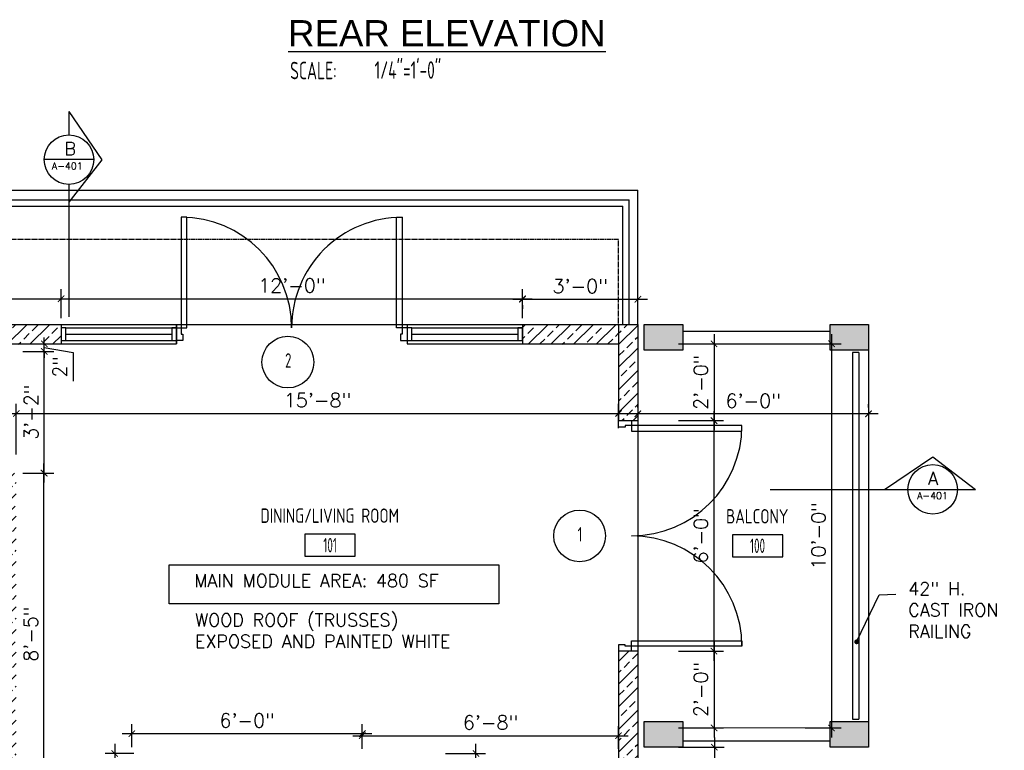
# Model space of a CAD drawing. Header units: inches. Extents: x -3803 to 34213, y -3756 to 4522.
# Tile 26 of 64: x 31991 to 32299, y 2480 to 2708. Entities that reach past the tile are written whole.
import ezdxf
from ezdxf.enums import TextEntityAlignment as Align

# ---------------------------------------------------------------- set-up
doc = ezdxf.new("R2010")
doc.units = ezdxf.units.IN
doc.header["$LTSCALE"] = 0.011
doc.header["$MEASUREMENT"] = 0
doc.header["$PDMODE"] = 1
doc.linetypes.add('DASHED', pattern=[0.75, 0.5, -0.25])
doc.layers.get('0').update_dxf_attribs({"linetype": 'CONTINUOUS'})
doc.layers.get('Defpoints').update_dxf_attribs({"linetype": 'CONTINUOUS'})
for name, color, linetype in [('a-door', 2, 'CONTINUOUS'), ('G-SYMB', 1, 'CONTINUOUS'), ('Hatch-ExisWalls', 123, 'CONTINUOUS'), ('roof', 8, 'DASHED'), ('TEXT', 2, 'CONTINUOUS'), ('Walls', 5, 'CONTINUOUS')]:
    doc.layers.add(name, color=color, linetype=linetype)
doc.layers.add('DIM', color=4, linetype='CONTINUOUS', lineweight=13)
doc.styles.add('LAR', font='arial.ttf', dxfattribs={"height": 0.25})
doc.styles.add('MED', font='archstyl.shx', dxfattribs={"width": 0.8, "height": 0.125})
doc.styles.add('ROMANS', font='romans.shx')
doc.styles.add('SMA', font='archstyl.shx', dxfattribs={"width": 0.8, "height": 0.0625})
doc.dimstyles.new('ANGEL', dxfattribs={"dimtxt": 4.375, "dimasz": 2, "dimexe": 3, "dimexo": 2, "dimgap": 1.5, "dimtad": 1, "dimdec": 0, "dimzin": 3, "dimdsep": 46, "dimlunit": 4, "dimtxsty": 'ROMANS', "dimblk": 'ARCHTICK', "dimcen": 0, "dimdle": 3, "dimclrd": 4, "dimclre": 4, "dimclrt": 2, "dimadec": 0, "dimazin": 0, "dimtfac": 1, "dimtdec": 0, "dimtmove": 1, "dimatfit": 3, "dimfxl": 1, "dimfrac": 2, "dimtolj": 1, "dimtzin": 0, "dimarcsym": 0})
doc.dimstyles.new('Copy of STANDARD', dxfattribs={"dimtxt": 8, "dimasz": 3, "dimexe": 3, "dimexo": 3, "dimgap": 3, "dimtad": 1, "dimrnd": 1, "dimzin": 3, "dimdsep": 46, "dimlunit": 4, "dimtxsty": 'Standard', "dimblk": 'ARCHTICK', "dimcen": 3, "dimdle": 3, "dimadec": 0, "dimazin": 0, "dimtfac": 1, "dimtix": 1, "dimtofl": 0, "dimtmove": 1, "dimatfit": 3, "dimfxl": 3, "dimtolj": 1, "dimtzin": 0, "dimlwd": -1, "dimlwe": -1, "dimarcsym": 0})
pattern_1 = [(45, (-29330.283, -2560.0866), (-3.5355339, 3.5355339), []), (45, (-29326.7474, -2560.0866), (-3.5355339, 3.5355339), [2.5, -1.25])]

# ---------------------------------------------------------------- blocks, each defined once
blk = doc.blocks.new('AINC-TITLE')
at = {"layer": 'G-SYMB', "color": 4, "linetype": 'Continuous', "style": 'MED', "width": 0.75}
blk.add_text('SCALE:', height=0.125, dxfattribs=at).set_placement((-0.8802, -0.3073))
at = {"layer": 'G-SYMB', "color": 1, "linetype": 'Continuous', "style": 'LAR'}
blk.add_attdef('%%UDRAWING-TITLE', (-0.8951, -0.0717), '', height=0.1875, dxfattribs=at)
at = {"layer": 'G-SYMB', "color": 4, "linetype": 'Continuous', "style": 'MED', "width": 0.75}
blk.add_attdef('SCALE', (-0.2765, -0.3036), '', height=0.125, dxfattribs=at)
blk = doc.blocks.new('*U7')
for points in [[(0, 0), (1.5, 0), (1.5, 2), (2, 2), (2, 4), (0, 4)], [(72, 0), (70.5, 0), (70.5, 2), (70, 2), (70, 4), (72, 4)]]:
    blk.add_lwpolyline(points)
for points in [[(3.25, 0), (3.25, -34.5), (1.5, -34.5), (1.5, 0)], [(68.75, 0), (68.75, -34.5), (70.5, -34.5), (70.5, 0)]]:
    blk.add_lwpolyline(points, close=True)
for centre, start, end in [((1.5, 0), 270, 0), ((70.5, 0), 180, 270)]:
    blk.add_arc(centre, 34.5, start, end)
blk = doc.blocks.new('_ArchTick')
at = {"color": 0, "linetype": 'ByBlock', "const_width": 0.15}
blk.add_lwpolyline([(-0.5, -0.5), (0.5, 0.5)], dxfattribs=at)
blk = doc.blocks.new('*D354')
at = {"layer": 'Defpoints', "color": 0, "transparency": 16777216}
for p in [(158.95, 182.17), (158.95, 62.17), (169.19, 62.17)]:
    blk.add_point(p, dxfattribs=at)
at = {"layer": 'Walls', "color": 4, "lineweight": -2, "transparency": 16777216}
for p, q in [((169.19, 185.17), (169.19, 59.17)), ((160.95, 182.17), (172.19, 182.17)), ((160.95, 62.17), (172.19, 62.17))]:
    blk.add_line(p, q, dxfattribs=at)
at = {"layer": 'Walls', "color": 4, "lineweight": -2, "transparency": 16777216, "xscale": 2, "yscale": 2, "zscale": 2}
for p, rotation in [((169.19, 182.17), 90), ((169.19, 62.17), 270)]:
    blk.add_blockref('_ArchTick', p, dxfattribs=dict(at, rotation=rotation))
at = {"layer": 'Walls', "color": 2, "transparency": 16777216, "insert": (165.08, 122.17), "char_height": 4.375, "attachment_point": 5, "rotation": 90, "style": 'ROMANS'}
blk.add_mtext('\\A1;10\'-0"', dxfattribs=at)
blk = doc.blocks.new('AINC-ROOMID')
at = {"layer": 'G-SYMB'}
blk.add_lwpolyline([(-0.2473, -0.3519), (0.2533, -0.3519), (0.2533, -0.1607), (-0.2473, -0.1607)], close=True, dxfattribs=at)
at = {"layer": 'G-SYMB', "color": 4, "linetype": 'Continuous', "style": 'MED', "oblique": -180, "text_generation_flag": 6}
for tag, p in [('%%UROOM-ID', (0, 0.2093)), ('%%USPAN', (0, 0))]:
    blk.add_attdef(tag, text='', height=0.125, rotation=180, dxfattribs=at).set_placement(p, align=Align.MIDDLE)
at = {"layer": 'G-SYMB', "color": 4, "linetype": 'Continuous', "style": 'MED', "text_generation_flag": 6, "width": 0.75}
blk.add_attdef('R-NUM', text='', height=0.125, rotation=180, dxfattribs=at).set_placement((0.003, -0.2563), align=Align.MIDDLE)
blk = doc.blocks.new('*D373')
at = {"layer": 'Defpoints', "color": 0, "ltscale": 10, "transparency": 16777216}
for p in [(119.38, 182.17), (119.38, 158.17), (132.51, 158.17)]:
    blk.add_point(p, dxfattribs=at)
at = {"layer": 'DIM', "color": 4, "lineweight": -2, "ltscale": 10, "transparency": 16777216}
for p, q in [((132.51, 185.17), (132.51, 155.17)), ((121.38, 182.17), (135.51, 182.17)), ((121.38, 158.17), (135.51, 158.17))]:
    blk.add_line(p, q, dxfattribs=at)
at = {"layer": 'DIM', "color": 4, "lineweight": -2, "ltscale": 10, "transparency": 16777216, "xscale": 2, "yscale": 2, "zscale": 2}
for p, rotation in [((132.51, 182.17), 90), ((132.51, 158.17), 270)]:
    blk.add_blockref('_ArchTick', p, dxfattribs=dict(at, rotation=rotation))
at = {"layer": 'DIM', "color": 2, "ltscale": 10, "transparency": 16777216, "insert": (128.4, 170.17), "char_height": 4.375, "attachment_point": 5, "rotation": 90, "style": 'ROMANS'}
blk.add_mtext('\\A1;2\'-0"', dxfattribs=at)
blk = doc.blocks.new('*D374')
at = {"layer": 'Defpoints', "color": 0, "ltscale": 10, "transparency": 16777216}
for p in [(119.38, 158.17), (119.38, 86.17), (132.48, 86.17)]:
    blk.add_point(p, dxfattribs=at)
at = {"layer": 'DIM', "color": 4, "lineweight": -2, "ltscale": 10, "transparency": 16777216}
for p, q in [((132.48, 161.17), (132.48, 83.17)), ((121.38, 158.17), (135.48, 158.17)), ((121.38, 86.17), (135.48, 86.17))]:
    blk.add_line(p, q, dxfattribs=at)
at = {"layer": 'DIM', "color": 4, "lineweight": -2, "ltscale": 10, "transparency": 16777216, "xscale": 2, "yscale": 2, "zscale": 2}
for p, rotation in [((132.48, 158.17), 90), ((132.48, 86.17), 270)]:
    blk.add_blockref('_ArchTick', p, dxfattribs=dict(at, rotation=rotation))
at = {"layer": 'DIM', "color": 2, "ltscale": 10, "transparency": 16777216, "insert": (128.38, 122.17), "char_height": 4.375, "attachment_point": 5, "rotation": 90, "style": 'ROMANS'}
blk.add_mtext('\\A1;6\'-0"', dxfattribs=at)
blk = doc.blocks.new('*D375')
at = {"layer": 'Defpoints', "color": 0, "ltscale": 10, "transparency": 16777216}
for p in [(119.38, 86.17), (119.38, 62.17), (132.51, 62.17)]:
    blk.add_point(p, dxfattribs=at)
at = {"layer": 'DIM', "color": 4, "lineweight": -2, "ltscale": 10, "transparency": 16777216}
for p, q in [((132.51, 89.17), (132.51, 59.17)), ((121.38, 86.17), (135.51, 86.17)), ((121.38, 62.17), (135.51, 62.17))]:
    blk.add_line(p, q, dxfattribs=at)
at = {"layer": 'DIM', "color": 4, "lineweight": -2, "ltscale": 10, "transparency": 16777216, "xscale": 2, "yscale": 2, "zscale": 2}
for p, rotation in [((132.51, 86.17), 90), ((132.51, 62.17), 270)]:
    blk.add_blockref('_ArchTick', p, dxfattribs=dict(at, rotation=rotation))
at = {"layer": 'DIM', "color": 2, "ltscale": 10, "transparency": 16777216, "insert": (128.4, 74.17), "char_height": 4.375, "attachment_point": 5, "rotation": 90, "style": 'ROMANS'}
blk.add_mtext('\\A1;2\'-0"', dxfattribs=at)
blk = doc.blocks.new('*D376')
at = {"layer": 'Defpoints', "color": 0, "ltscale": 10, "transparency": 16777216}
for p in [(119.38, 56.17), (108.72, 48.17), (132.62, 48.17)]:
    blk.add_point(p, dxfattribs=at)
at = {"layer": 'DIM', "color": 4, "lineweight": -2, "ltscale": 10, "transparency": 16777216}
for p, q in [((132.62, 59.17), (132.62, 45.17)), ((121.38, 56.17), (135.62, 56.17)), ((132.62, 52.17), (143.94, 45.05)), ((110.72, 48.17), (135.62, 48.17)), ((143.94, 45.05), (143.94, 36.01))]:
    blk.add_line(p, q, dxfattribs=at)
at = {"layer": 'DIM', "color": 4, "lineweight": -2, "ltscale": 10, "transparency": 16777216, "xscale": 2, "yscale": 2, "zscale": 2}
for p, rotation in [((132.62, 56.17), 90), ((132.62, 48.17), 270)]:
    blk.add_blockref('_ArchTick', p, dxfattribs=dict(at, rotation=rotation))
at = {"layer": 'DIM', "color": 2, "ltscale": 10, "transparency": 16777216, "insert": (139.83, 40.53), "char_height": 4.375, "attachment_point": 5, "rotation": 90, "style": 'ROMANS'}
blk.add_mtext('\\A1;8"', dxfattribs=at)
blk = doc.blocks.new('AINC-DOORID')
at = {"layer": 'G-SYMB'}
blk.add_circle((0, 0), 0.1673, dxfattribs=at)
at = {"layer": 'G-SYMB', "color": 4, "linetype": 'Continuous', "style": 'SMA', "width": 0.75}
blk.add_attdef('DNUM', text='', height=0.0938, dxfattribs=at).set_placement((0.0025, 0.0102), align=Align.MIDDLE)
blk = doc.blocks.new('*D359')
at = {"layer": 'Defpoints', "color": 0, "ltscale": 10, "transparency": 16777216}
for p in [(-46.62, 54.18), (-54.57, 6.59), (-48.4, 6.59)]:
    blk.add_point(p, dxfattribs=at)
at = {"layer": 'DIM', "color": 4, "lineweight": -2, "ltscale": 10, "transparency": 16777216}
for p, q in [((-54.57, 57.18), (-54.57, 3.59)), ((-48.62, 54.18), (-57.57, 54.18)), ((-50.4, 6.59), (-57.57, 6.59))]:
    blk.add_line(p, q, dxfattribs=at)
at = {"layer": 'DIM', "color": 4, "lineweight": -2, "ltscale": 10, "transparency": 16777216, "xscale": 2, "yscale": 2, "zscale": 2}
for p, rotation in [((-54.57, 54.18), 90), ((-54.57, 6.59), 270)]:
    blk.add_blockref('_ArchTick', p, dxfattribs=dict(at, rotation=rotation))
at = {"layer": 'DIM', "color": 2, "ltscale": 10, "transparency": 16777216, "insert": (-58.67, 30.38), "char_height": 4.375, "attachment_point": 5, "rotation": 90, "style": 'ROMANS'}
blk.add_mtext('\\A1;4\'-0"', dxfattribs=at)
blk = doc.blocks.new('*D363')
at = {"color": 4, "lineweight": -2, "ltscale": 10, "transparency": 16777216}
for p, q in [((58.19, -36.83), (58.19, 57.18)), ((48.72, 54.18), (61.19, 54.18)), ((46.72, -33.83), (61.19, -33.83))]:
    blk.add_line(p, q, dxfattribs=at)
at = {"layer": 'Defpoints', "color": 0, "ltscale": 10, "transparency": 16777216}
for p in [(46.72, 54.18), (58.19, 54.18), (44.72, -33.83)]:
    blk.add_point(p, dxfattribs=at)
at = {"color": 4, "lineweight": -2, "ltscale": 10, "transparency": 16777216, "xscale": 2, "yscale": 2, "zscale": 2}
for p, rotation in [((58.19, 54.18), 90), ((58.19, -33.83), 270)]:
    blk.add_blockref('_ArchTick', p, dxfattribs=dict(at, rotation=rotation))
at = {"color": 2, "ltscale": 10, "transparency": 16777216, "insert": (54.09, 10.17), "char_height": 4.375, "attachment_point": 5, "rotation": 90, "style": 'ROMANS'}
blk.add_mtext('\\A1;7\'-4"', dxfattribs=at)
blk = doc.blocks.new('*D368')
at = {"layer": 'Defpoints', "color": 0, "ltscale": 10, "transparency": 16777216}
for p in [(102.72, 59.75), (22.72, 53.64), (102.72, 53.64)]:
    blk.add_point(p, dxfattribs=at)
at = {"layer": 'DIM', "color": 4, "lineweight": -2, "ltscale": 10, "transparency": 16777216}
for p, q in [((22.72, 55.64), (22.72, 62.75)), ((102.72, 55.64), (102.72, 62.75)), ((19.72, 59.75), (105.72, 59.75))]:
    blk.add_line(p, q, dxfattribs=at)
at = {"layer": 'DIM', "color": 4, "lineweight": -2, "ltscale": 10, "transparency": 16777216, "xscale": 2, "yscale": 2, "zscale": 2, "rotation": 180}
blk.add_blockref('_ArchTick', (22.72, 59.75), dxfattribs=at)
at = {"layer": 'DIM', "color": 4, "lineweight": -2, "ltscale": 10, "transparency": 16777216, "xscale": 2, "yscale": 2, "zscale": 2}
blk.add_blockref('_ArchTick', (102.72, 59.75), dxfattribs=at)
at = {"layer": 'DIM', "color": 2, "ltscale": 10, "transparency": 16777216, "insert": (62.72, 63.85), "char_height": 4.375, "attachment_point": 5, "style": 'ROMANS'}
blk.add_mtext('\\A1;6\'-8"', dxfattribs=at)
blk = doc.blocks.new('*D379')
at = {"layer": 'Defpoints', "color": 0, "ltscale": 10, "transparency": 16777216}
for p in [(-49.22, 60.37), (-49.22, 54.18), (22.72, 53.64)]:
    blk.add_point(p, dxfattribs=at)
at = {"layer": 'DIM', "color": 4, "lineweight": -2, "ltscale": 10, "transparency": 16777216}
for p, q in [((-49.22, 56.18), (-49.22, 63.37)), ((22.72, 55.64), (22.72, 63.37)), ((25.72, 60.37), (-52.22, 60.37))]:
    blk.add_line(p, q, dxfattribs=at)
at = {"layer": 'DIM', "color": 4, "lineweight": -2, "ltscale": 10, "transparency": 16777216, "xscale": 2, "yscale": 2, "zscale": 2, "rotation": 180}
blk.add_blockref('_ArchTick', (-49.22, 60.37), dxfattribs=at)
at = {"layer": 'DIM', "color": 4, "lineweight": -2, "ltscale": 10, "transparency": 16777216, "xscale": 2, "yscale": 2, "zscale": 2}
blk.add_blockref('_ArchTick', (22.72, 60.37), dxfattribs=at)
at = {"layer": 'DIM', "color": 2, "ltscale": 10, "transparency": 16777216, "insert": (-13.25, 64.47), "char_height": 4.375, "attachment_point": 5, "style": 'ROMANS'}
blk.add_mtext('\\A1;6\'-0"', dxfattribs=at)
blk = doc.blocks.new('*D369')
at = {"layer": 'Defpoints', "color": 0, "ltscale": 10, "transparency": 16777216}
for p in [(-85.28, 141.81), (-76.67, 141.81), (-76.14, 41.17)]:
    blk.add_point(p, dxfattribs=at)
at = {"layer": 'DIM', "color": 4, "lineweight": -2, "ltscale": 10, "transparency": 16777216}
for p, q in [((-76.67, 38.17), (-76.67, 144.81)), ((-83.28, 141.81), (-73.67, 141.81)), ((-78.14, 41.17), (-79.67, 41.17))]:
    blk.add_line(p, q, dxfattribs=at)
at = {"layer": 'DIM', "color": 4, "lineweight": -2, "ltscale": 10, "transparency": 16777216, "xscale": 2, "yscale": 2, "zscale": 2}
for p, rotation in [((-76.67, 141.81), 90), ((-76.67, 41.17), 270)]:
    blk.add_blockref('_ArchTick', p, dxfattribs=dict(at, rotation=rotation))
at = {"layer": 'DIM', "color": 2, "ltscale": 10, "transparency": 16777216, "insert": (-80.78, 91.49), "char_height": 4.375, "attachment_point": 5, "rotation": 90, "style": 'ROMANS'}
blk.add_mtext('\\A1;8\'-5"', dxfattribs=at)
blk = doc.blocks.new('*D371')
at = {"color": 4, "lineweight": -2, "ltscale": 10, "transparency": 16777216}
for p, q in [((108.72, 162.29), (108.72, 163.29)), ((180.72, 162.29), (180.72, 163.29)), ((183.72, 160.29), (105.72, 160.29))]:
    blk.add_line(p, q, dxfattribs=at)
at = {"layer": 'Defpoints', "color": 0, "ltscale": 10, "transparency": 16777216}
for p in [(108.72, 160.29), (108.72, 160.29), (180.72, 160.29)]:
    blk.add_point(p, dxfattribs=at)
at = {"color": 4, "lineweight": -2, "ltscale": 10, "transparency": 16777216, "xscale": 2, "yscale": 2, "zscale": 2, "rotation": 180}
blk.add_blockref('_ArchTick', (108.72, 160.29), dxfattribs=at)
at = {"color": 4, "lineweight": -2, "ltscale": 10, "transparency": 16777216, "xscale": 2, "yscale": 2, "zscale": 2}
blk.add_blockref('_ArchTick', (180.72, 160.29), dxfattribs=at)
at = {"color": 2, "ltscale": 10, "transparency": 16777216, "insert": (144.72, 164.4), "char_height": 4.375, "attachment_point": 5, "style": 'ROMANS'}
blk.add_mtext('\\A1;6\'-0"', dxfattribs=at)
blk = doc.blocks.new('*D380')
at = {"layer": 'Defpoints', "color": 0, "ltscale": 10, "transparency": 16777216}
for p in [(-85.28, 179.81), (-76.53, 179.81), (-85.28, 141.81)]:
    blk.add_point(p, dxfattribs=at)
at = {"layer": 'DIM', "color": 4, "lineweight": -2, "ltscale": 10, "transparency": 16777216}
for p, q in [((-76.53, 138.81), (-76.53, 182.81)), ((-83.28, 179.81), (-73.53, 179.81)), ((-83.28, 141.81), (-73.53, 141.81))]:
    blk.add_line(p, q, dxfattribs=at)
at = {"layer": 'DIM', "color": 4, "lineweight": -2, "ltscale": 10, "transparency": 16777216, "xscale": 2, "yscale": 2, "zscale": 2}
for p, rotation in [((-76.53, 179.81), 90), ((-76.53, 141.81), 270)]:
    blk.add_blockref('_ArchTick', p, dxfattribs=dict(at, rotation=rotation))
at = {"layer": 'DIM', "color": 2, "ltscale": 10, "transparency": 16777216, "insert": (-80.63, 160.81), "char_height": 4.375, "attachment_point": 5, "rotation": 90, "style": 'ROMANS'}
blk.add_mtext('\\A1;3\'-2"', dxfattribs=at)
blk = doc.blocks.new('*D381')
at = {"layer": 'Defpoints', "color": 0, "ltscale": 10, "transparency": 16777216}
for p in [(-76.53, 182.17), (-76.53, 182.17), (-76.53, 179.81)]:
    blk.add_point(p, dxfattribs=at)
at = {"layer": 'DIM', "color": 4, "lineweight": -2, "ltscale": 10, "transparency": 16777216}
for p, q in [((-76.53, 182.17), (-76.53, 184.17)), ((-76.53, 179.81), (-76.53, 182.17)), ((-76.53, 179.81), (-76.53, 182.17)), ((-74.53, 182.17), (-73.53, 182.17)), ((-76.53, 180.99), (-67.57, 179.49)), ((-76.53, 179.81), (-76.53, 177.81)), ((-74.53, 179.81), (-73.53, 179.81)), ((-67.57, 179.49), (-67.57, 170.45))]:
    blk.add_line(p, q, dxfattribs=at)
at = {"layer": 'DIM', "color": 4, "lineweight": -2, "ltscale": 10, "transparency": 16777216, "xscale": 2, "yscale": 2, "zscale": 2}
for p, rotation in [((-76.53, 182.17), 270), ((-76.53, 179.81), 90)]:
    blk.add_blockref('_ArchTick', p, dxfattribs=dict(at, rotation=rotation))
at = {"layer": 'DIM', "color": 2, "ltscale": 10, "transparency": 16777216, "insert": (-71.67, 174.97), "char_height": 4.375, "attachment_point": 5, "rotation": 90, "style": 'ROMANS'}
blk.add_mtext('\\A1;2"', dxfattribs=at)
blk = doc.blocks.new('*D352')
at = {"layer": 'Defpoints', "color": 0, "ltscale": 10, "transparency": 16777216}
for p in [(102.72, 160.43), (102.72, 153.78), (-85.28, 145.57)]:
    blk.add_point(p, dxfattribs=at)
at = {"layer": 'DIM', "color": 4, "lineweight": -2, "ltscale": 10, "transparency": 16777216}
for p, q in [((-85.28, 147.57), (-85.28, 163.43)), ((102.72, 155.78), (102.72, 163.43)), ((-88.28, 160.43), (105.72, 160.43))]:
    blk.add_line(p, q, dxfattribs=at)
at = {"layer": 'DIM', "color": 4, "lineweight": -2, "ltscale": 10, "transparency": 16777216, "xscale": 2, "yscale": 2, "zscale": 2, "rotation": 180}
blk.add_blockref('_ArchTick', (-85.28, 160.43), dxfattribs=at)
at = {"layer": 'DIM', "color": 4, "lineweight": -2, "ltscale": 10, "transparency": 16777216, "xscale": 2, "yscale": 2, "zscale": 2}
blk.add_blockref('_ArchTick', (102.72, 160.43), dxfattribs=at)
at = {"layer": 'DIM', "color": 2, "ltscale": 10, "transparency": 16777216, "insert": (8.72, 164.53), "char_height": 4.375, "attachment_point": 5, "style": 'ROMANS'}
blk.add_mtext('\\A1;15\'-8"', dxfattribs=at)
blk = doc.blocks.new('*D320')
at = {"layer": 'Defpoints', "color": 0, "ltscale": 10, "transparency": 16777216}
for p in [(32004.37, 2620.62), (31956.37, 2612.54), (32004.37, 2612.54)]:
    blk.add_point(p, dxfattribs=at)
at = {"layer": 'DIM', "color": 4, "lineweight": -2, "ltscale": 10, "transparency": 16777216}
for p, q in [((31956.37, 2614.54), (31956.37, 2623.62)), ((32004.37, 2614.54), (32004.37, 2623.62)), ((31953.37, 2620.62), (32007.37, 2620.62))]:
    blk.add_line(p, q, dxfattribs=at)
at = {"layer": 'DIM', "color": 4, "lineweight": -2, "ltscale": 10, "transparency": 16777216, "xscale": 2, "yscale": 2, "zscale": 2, "rotation": 180}
blk.add_blockref('_ArchTick', (31956.37, 2620.62), dxfattribs=at)
at = {"layer": 'DIM', "color": 4, "lineweight": -2, "ltscale": 10, "transparency": 16777216, "xscale": 2, "yscale": 2, "zscale": 2}
blk.add_blockref('_ArchTick', (32004.37, 2620.62), dxfattribs=at)
at = {"layer": 'DIM', "color": 2, "ltscale": 10, "transparency": 16777216, "insert": (31980.37, 2624.72), "char_height": 4.375, "attachment_point": 5, "style": 'ROMANS'}
blk.add_mtext('\\A1;4\'-0"', dxfattribs=at)
blk = doc.blocks.new('*D322')
at = {"layer": 'Defpoints', "color": 0, "ltscale": 10, "transparency": 16777216}
for p in [(32148.37, 2620.62), (32004.37, 2612.54), (32148.37, 2612.54)]:
    blk.add_point(p, dxfattribs=at)
at = {"layer": 'DIM', "color": 4, "lineweight": -2, "ltscale": 10, "transparency": 16777216}
for p, q in [((32004.37, 2614.54), (32004.37, 2623.62)), ((32148.37, 2614.54), (32148.37, 2623.62)), ((32001.37, 2620.62), (32151.37, 2620.62))]:
    blk.add_line(p, q, dxfattribs=at)
at = {"layer": 'DIM', "color": 4, "lineweight": -2, "ltscale": 10, "transparency": 16777216, "xscale": 2, "yscale": 2, "zscale": 2, "rotation": 180}
blk.add_blockref('_ArchTick', (32004.37, 2620.62), dxfattribs=at)
at = {"layer": 'DIM', "color": 4, "lineweight": -2, "ltscale": 10, "transparency": 16777216, "xscale": 2, "yscale": 2, "zscale": 2}
blk.add_blockref('_ArchTick', (32148.37, 2620.62), dxfattribs=at)
at = {"layer": 'DIM', "color": 2, "ltscale": 10, "transparency": 16777216, "insert": (32076.37, 2624.72), "char_height": 4.375, "attachment_point": 5, "style": 'ROMANS'}
blk.add_mtext('\\A1;12\'-0"', dxfattribs=at)
blk = doc.blocks.new('*D321')
at = {"layer": 'Defpoints', "color": 0, "ltscale": 10, "transparency": 16777216}
for p in [(32148.37, 2620.62), (32184.37, 2620.48), (32184.37, 2612.54)]:
    blk.add_point(p, dxfattribs=at)
at = {"layer": 'DIM', "color": 4, "lineweight": -2, "ltscale": 10, "transparency": 16777216}
for p, q in [((32184.37, 2614.54), (32184.37, 2623.48)), ((32145.37, 2620.48), (32187.37, 2620.48)), ((32148.37, 2618.62), (32148.37, 2617.48))]:
    blk.add_line(p, q, dxfattribs=at)
at = {"layer": 'DIM', "color": 4, "lineweight": -2, "ltscale": 10, "transparency": 16777216, "xscale": 2, "yscale": 2, "zscale": 2, "rotation": 180}
blk.add_blockref('_ArchTick', (32148.37, 2620.48), dxfattribs=at)
at = {"layer": 'DIM', "color": 4, "lineweight": -2, "ltscale": 10, "transparency": 16777216, "xscale": 2, "yscale": 2, "zscale": 2}
blk.add_blockref('_ArchTick', (32184.37, 2620.48), dxfattribs=at)
at = {"layer": 'DIM', "color": 2, "ltscale": 10, "transparency": 16777216, "insert": (32166.37, 2624.58), "char_height": 4.375, "attachment_point": 5, "style": 'ROMANS'}
blk.add_mtext('\\A1;3\'-0"', dxfattribs=at)
blk = doc.blocks.new('INTERIOR FLOOR PLAN  PROT 4 LVL 2')
at = {"layer": 'Hatch-ExisWalls'}
h = blk.add_hatch(dxfattribs=at)
h.set_pattern_fill('ANSI33', color=4, scale=20)
h.set_pattern_definition(pattern_1)
h.paths.add_polyline_path([(-71.28, 188.02), (-119.28, 188.02), (-119.28, 182.02), (-71.28, 182.02)])
h.paths.add_polyline_path([(102.72, 188.02), (72.72, 188.02), (72.72, 182.02), (102.72, 182.02)])
h = blk.add_hatch(dxfattribs=at)
h.set_pattern_fill('ANSI33', color=4, scale=20)
h.set_pattern_definition(pattern_1)
h.paths.add_polyline_path([(108.72, 86.17), (102.72, 86.17), (102.72, 50.02), (108.72, 50.02)])
h.paths.add_polyline_path([(108.72, 188.02), (102.72, 188.02), (102.72, 158.17), (108.72, 158.17)])
h = blk.add_hatch(dxfattribs=at)
h.set_pattern_fill('ANSI33', color=4, scale=20)
h.set_pattern_definition(pattern_1)
h.paths.add_polyline_path([(-85.28, 141.81), (-89.28, 141.81), (-89.28, 41.17), (-85.28, 41.17)])
h.paths.add_polyline_path([(-185.28, -23.98), (-191.28, -23.98), (-191.28, -63.98), (-155.33, -63.98), (-155.34, -57.98), (-185.28, -57.98)])
h.paths.add_polyline_path([(-185.28, 116.02), (-191.28, 116.02), (-191.28, 48.02), (-185.28, 48.02)])
edge = h.paths.add_edge_path()
edge.add_line((18.37, 49.18), (16.72, 49.18))
edge.add_line((16.72, 49.18), (16.72, -2.13))
edge.add_arc((17.78, -3.22), 1.52, 134.4744, 225.5256)
edge.add_arc((17.52, -5.39), 1.35, 126.4007, 233.5993)
edge.add_line((16.72, -6.47), (16.72, -57.98))
edge.add_line((16.72, -57.98), (22.72, -57.83))
edge.add_line((22.72, -57.83), (22.72, 49.18))
edge.add_line((22.72, 49.18), (22.72, 49.18))
edge.add_line((22.72, 49.18), (18.37, 49.18))
at = {"color": 1, "ltscale": 10}
for p, q in [((-68.84, 254.72), (-68.84, 247.42)), ((-68.84, 254.72), (-58.63, 239.67)), ((-61.11, 239.7), (-76.57, 239.7)), ((-58.63, 239.67), (-68.84, 226.37)), ((-68.84, 231.97), (-68.84, 190.6)), ((185.75, 136.69), (200.79, 146.9)), ((200.79, 146.9), (214.1, 136.69)), ((200.79, 146.9), (214.1, 136.69)), ((149.98, 136.69), (214.1, 136.69)), ((193.04, 136.69), (208.5, 136.69))]:
    blk.add_line(p, q, dxfattribs=at)
at = {"color": 2, "ltscale": 10}
for p, q in [((-230.58, 227.18), (106.02, 227.18)), ((-228.58, 225.18), (104.02, 225.18)), ((104.02, 188.17), (104.02, 225.18)), ((106.02, 188.17), (106.02, 227.18)), ((175.72, 179.47), (175.72, 64.87)), ((177.72, 179.47), (175.72, 179.47)), ((177.72, 179.47), (177.72, 64.87)), ((175.72, 64.87), (177.72, 64.87))]:
    blk.add_line(p, q, dxfattribs=at)
at = {"color": 1}
for p, q in [((-35.28, 188.17), (36.72, 188.17)), ((180.72, 180.17), (180.72, 64.17)), ((108.72, 158.17), (108.72, 122.17)), ((108.72, 122.17), (108.72, 86.17))]:
    blk.add_line(p, q, dxfattribs=at)
at = {"color": 1, "ltscale": 10}
for centre in [(-68.84, 239.7), (200.77, 136.69)]:
    blk.add_circle(centre, 7.73, dxfattribs=at)
at = {"layer": 'a-door', "color": 3}
for p in [(-233.28, 230.17), (108.72, 188.17)]:
    blk.add_line(p, (108.72, 230.17), dxfattribs=at)
at = {"layer": 'a-door'}
for p, q in [((-71.28, 188.17), (-35.28, 188.17)), ((36.72, 188.17), (72.72, 188.17)), ((-69.78, 187.17), (-35.28, 187.17)), ((-69.78, 185.17), (-36.78, 185.17)), ((38.22, 187.17), (72.72, 187.17)), ((38.22, 185.17), (71.22, 185.17)), ((-71.28, 182.17), (-35.28, 182.17)), ((-69.78, 183.17), (-35.28, 183.17)), ((36.72, 182.17), (72.72, 182.17)), ((38.22, 183.17), (72.72, 183.17))]:
    blk.add_line(p, q, dxfattribs=at)
for points in [[(-71.28, 183.17), (-69.78, 183.17), (-69.78, 187.17), (-71.28, 187.17)], [(-36.78, 183.17), (-35.28, 183.17), (-35.28, 187.17), (-36.78, 187.17)], [(36.72, 183.17), (38.22, 183.17), (38.22, 187.17), (36.72, 187.17)], [(71.22, 183.17), (72.72, 183.17), (72.72, 187.17), (71.22, 187.17)]]:
    blk.add_lwpolyline(points, close=True, dxfattribs=at)
at = {"layer": 'DIM', "ltscale": 10}
blk.add_line((122.72, 62.17), (168.72, 62.17), dxfattribs=at)
at = {"layer": 'roof', "ltscale": 53}
for p, q in [((102.72, 214.79), (-185.28, 214.79)), ((102.72, 188.17), (102.72, 214.79))]:
    blk.add_line(p, q, dxfattribs=at)
at = {"layer": 'TEXT', "color": 2}
blk.add_lwpolyline([(-37.57, 113.12), (65.3, 113.12), (65.3, 100.91), (-37.57, 100.91)], close=True, dxfattribs=at)
at = {"layer": 'Walls'}
for p, q in [((-191.28, 188.17), (-71.28, 188.17)), ((-71.28, 188.17), (-71.28, 182.17)), ((-35.28, 188.17), (-35.28, 182.17)), ((-35.28, 182.17), (-35.28, 188.17)), ((36.72, 188.17), (36.72, 182.17)), ((36.72, 188.17), (36.72, 182.17)), ((72.72, 188.17), (72.72, 182.17)), ((72.72, 188.17), (108.72, 188.17)), ((102.72, 188.17), (102.72, 158.17)), ((108.72, 188.17), (108.72, 152.17)), ((180.72, 188.17), (180.72, 182.17)), ((122.72, 186.17), (168.72, 186.17)), ((-185.28, 182.17), (-71.28, 182.17)), ((72.72, 182.17), (102.72, 182.17)), ((122.72, 182.17), (168.72, 182.17)), ((102.72, 158.17), (108.72, 158.17)), ((108.72, 86.17), (102.72, 86.17)), ((102.72, 86.17), (102.72, 48.17)), ((108.72, 86.17), (108.72, 48.17)), ((180.72, 64.17), (180.72, 58.17)), ((122.72, 58.17), (168.72, 58.17))]:
    blk.add_line(p, q, dxfattribs=at)
for points in [[(110.72, 188.17), (122.72, 188.17), (122.72, 180.17), (110.72, 180.17)], [(168.72, 188.17), (180.72, 188.17), (180.72, 180.17), (168.72, 180.17)], [(110.72, 64.17), (122.72, 64.17), (122.72, 56.17), (110.72, 56.17)], [(168.72, 64.17), (180.72, 64.17), (180.72, 56.17), (168.72, 56.17)]]:
    blk.add_lwpolyline(points, close=True, dxfattribs=at)
at = {"xscale": 48.29248555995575, "yscale": 48.29248555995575, "zscale": 48.29248555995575}
for p, values in [((-0.51, 176.45), {'DNUM': '2'}), ((90.56, 122.17), {'DNUM': '1'})]:
    blk.add_blockref('AINC-DOORID', p, dxfattribs=at).add_auto_attribs(values)
ref = blk.add_blockref('AINC-ROOMID', (12.57, 128.49), dxfattribs=dict(xscale=31.40809428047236, yscale=35.94597718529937, zscale=31.40809428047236))
ref.add_attrib('%%USPAN', 'DINING/LIVING ROOM', dxfattribs={"layer": 'G-SYMB', "color": 4, "linetype": 'Continuous', "height": 4.4932, "rotation": 180, "style": 'MED', "text_generation_flag": 6, "width": 0.873758}).set_placement((12.57, 128.49), align=Align.MIDDLE)
ref.add_attrib('R-NUM', '101', dxfattribs={"layer": 'G-SYMB', "color": 4, "linetype": 'Continuous', "height": 4.493, "rotation": 180, "style": 'MED', "text_generation_flag": 6, "width": 0.655319}).set_placement((12.67, 119.27), align=Align.MIDDLE)
ref = blk.add_blockref('AINC-ROOMID', (146, 128.29), dxfattribs=dict(xscale=31.40809428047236, yscale=35.94597718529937, zscale=31.40809428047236))
ref.add_attrib('%%USPAN', 'BALCONY', dxfattribs={"layer": 'G-SYMB', "color": 4, "linetype": 'Continuous', "height": 4.493, "rotation": 180, "style": 'MED', "text_generation_flag": 6, "width": 0.873758}).set_placement((146, 128.29), align=Align.MIDDLE)
ref.add_attrib('R-NUM', '100', dxfattribs={"layer": 'G-SYMB', "color": 4, "linetype": 'Continuous', "height": 4.493, "rotation": 180, "style": 'MED', "text_generation_flag": 6, "width": 0.655319}).set_placement((146.09, 119.08), align=Align.MIDDLE)
at = {"layer": 'a-door', "color": 2, "linetype": 'Continuous', "lineweight": -3}
for p, rotation in [((36.66, 187.2), 180), ((106.72, 86.17), 90)]:
    blk.add_blockref('*U7', p, dxfattribs=dict(at, rotation=rotation))
at = {"layer": 'TEXT', "color": 2, "char_height": 4.0007, "width": 137.2543, "attachment_point": 1}
for s, insert in [('{\\Fromans|c0;B}', (-70.28, 245.14)), ('{\\Fromans|c0;A}', (199.33, 142.13)), ('{\\Fromans|c0;MAIN MODULE AREA: 480 SF}', (-29.75, 110.19)), ('{\\Fromans|c0;42" H.\\PCAST IRON\\PRAILING}', (193.15, 107.68)), ('{\\Fromans|c0;WOOD ROOF (TRUSSES)\\PEXPOSED AND PAINTED WHITE }', (-29.51, 97.88))]:
    blk.add_mtext(s, dxfattribs=dict(at, insert=insert))
at = {"ltscale": 10}
dim = blk.add_linear_dim(base=(108.72, 160.29), p1=(180.72, 160.29), p2=(108.72, 160.29), dimstyle='ANGEL', dxfattribs=at)
dim.commit()
dim.dimension.update_dxf_attribs({"geometry": '*D371', "text_midpoint": (144.72, 164.4)})
dim = blk.add_linear_dim(base=(58.19, 54.18), p1=(44.72, -33.83), p2=(46.72, 54.18), angle=90, dimstyle='ANGEL', dxfattribs=at)
dim.commit()
dim.dimension.update_dxf_attribs({"geometry": '*D363', "text_midpoint": (54.09, 10.17)})
at = {"layer": 'DIM', "ltscale": 10}
for base, p1, p2, picture, middle in [((132.51, 158.17), (119.38, 182.17), (119.38, 158.17), '*D373', (128.4, 170.17)), ((-76.53, 179.81), (-85.28, 141.81), (-85.28, 179.81), '*D380', (-80.63, 160.81)), ((132.48, 86.17), (119.38, 158.17), (119.38, 86.17), '*D374', (128.38, 122.17)), ((-76.67, 141.81), (-76.14, 41.17), (-85.28, 141.81), '*D369', (-80.78, 91.49)), ((132.51, 62.17), (119.38, 86.17), (119.38, 62.17), '*D375', (128.4, 74.17)), ((-54.57, 6.59), (-46.62, 54.18), (-48.4, 6.59), '*D359', (-58.67, 30.38))]:
    dim = blk.add_linear_dim(base=base, p1=p1, p2=p2, angle=90, dimstyle='ANGEL', dxfattribs=at)
    dim.commit()
    dim.dimension.update_dxf_attribs({"geometry": picture, "text_midpoint": middle})
for base, p1, p2, picture, middle in [((-76.53, 182.17), (-76.53, 179.81), (-76.53, 182.17), '*D381', (-67.57, 177.99)), ((132.62, 48.17), (119.38, 56.17), (108.72, 48.17), '*D376', (143.94, 43.55))]:
    dim = blk.add_linear_dim(base=base, p1=p1, p2=p2, angle=90, dimstyle='ANGEL', dxfattribs=at)
    dim.commit()
    dim.dimension.update_dxf_attribs({"geometry": picture, "text_midpoint": middle, "dimtype": 128})
for base, p1, p2, picture, middle in [((102.72, 160.43), (-85.28, 145.57), (102.72, 153.78), '*D352', (8.72, 164.53)), ((-49.22, 60.37), (22.72, 53.64), (-49.22, 54.18), '*D379', (-13.25, 64.47)), ((102.72, 59.75), (22.72, 53.64), (102.72, 53.64), '*D368', (62.72, 63.85))]:
    dim = blk.add_linear_dim(base=base, p1=p1, p2=p2, dimstyle='ANGEL', dxfattribs=at)
    dim.commit()
    dim.dimension.update_dxf_attribs({"geometry": picture, "text_midpoint": middle})
at = {"layer": 'Walls'}
dim = blk.add_linear_dim(base=(169.19, 62.17), p1=(158.95, 182.17), p2=(158.95, 62.17), angle=90, dimstyle='ANGEL', dxfattribs=at)
dim.commit()
dim.dimension.update_dxf_attribs({"geometry": '*D354', "text_midpoint": (165.08, 122.17)})
at = {"layer": 'TEXT', "color": 9, "ltscale": 10, "annotation_type": 0, "has_hookline": 1, "hookline_direction": 0, "text_width": 30.86}
blk.add_leader([(177, 89.07), (184.06, 103.74), (189.25, 103.96)], dimstyle='Copy of STANDARD', override={"dimasz": 6, "dimtad": 0, "dimldrblk": 'DotSmall'}, dxfattribs=at)

msp = doc.modelspace()

# ---------------------------------------------------------------- hatches: boundary and pattern name
at = {"layer": 'Hatch-ExisWalls'}
h = msp.add_hatch(color=0, dxfattribs=at)
h.dxf.hatch_style = 1
h.paths.add_polyline_path([(32186.3660268, 2612.5447964), (32198.3660268, 2612.5447964), (32198.3660268, 2604.5447964), (32186.3660268, 2604.5447964)])
h.paths.add_polyline_path([(32244.3660268, 2612.5447964), (32256.3660268, 2612.5447964), (32256.3660268, 2604.5447964), (32244.3660268, 2604.5447964)])
h.paths.add_polyline_path([(32186.3660268, 2488.5447964), (32198.3660268, 2488.5447964), (32198.3660268, 2480.5447964), (32186.3660268, 2480.5447964)])
h.paths.add_polyline_path([(32244.3660268, 2488.5447964), (32256.3660268, 2488.5447964), (32256.3660268, 2480.5447964), (32244.3660268, 2480.5447964)])

# ---------------------------------------------------------------- block references
msp.add_blockref('INTERIOR FLOOR PLAN  PROT 4 LVL 2', (32075.6490389, 2424.3710078))
at = {"layer": 'DIM', "xscale": 43.66204933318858, "yscale": 43.66204933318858, "zscale": 43.66204933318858}
msp.add_blockref('AINC-TITLE', (32114.2824189, 2702.602307), dxfattribs=at).add_auto_attribs({'%%UDRAWING-TITLE': '%%UREAR ELEVATION', 'SCALE': '1/4"=1\'-0"'})

# ---------------------------------------------------------------- texts
at = {"layer": 'TEXT', "color": 2, "char_height": 2.159637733, "width": 74.092047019, "attachment_point": 1}
for insert in [(32001.467335, 2663.178515), (32271.5453523, 2560.1695629)]:
    msp.add_mtext('{\\Fromans|c0;A-401}', dxfattribs=dict(at, insert=insert))

# ---------------------------------------------------------------- dimensions: what is measured, and where the dimension line sits
at = {"layer": 'DIM', "ltscale": 10}
for base, p1, p2, picture, middle in [((32004.3660268, 2620.6172812), (31956.3660268, 2612.5447964), (32004.3660268, 2612.5447964), '*D320', (31980.3660268, 2624.7214479)), ((32148.3660268, 2620.6172812), (32004.3660268, 2612.5447964), (32148.3660268, 2612.5447964), '*D322', (32076.3660268, 2624.7214479)), ((32184.3660268, 2620.4792262), (32148.3660268, 2620.6172812), (32184.3660268, 2612.5447964), '*D321', (32166.3660268, 2624.5833929))]:
    dim = msp.add_linear_dim(base=base, p1=p1, p2=p2, dimstyle='ANGEL', dxfattribs=at)
    dim.commit()
    dim.dimension.update_dxf_attribs({"geometry": picture, "text_midpoint": middle})

doc.saveas('drawing.dxf')
